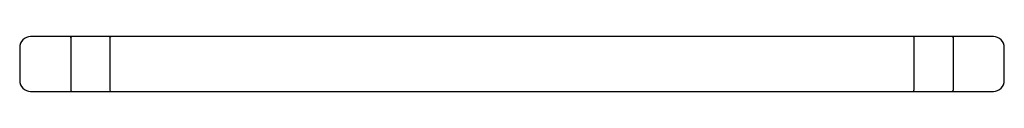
# Model space of a CAD drawing. Header units: millimetres. Extents: x 3995.195 to 3995.645, y 1915.704 to 1915.729.
import ezdxf

# ---------------------------------------------------------------- set-up
doc = ezdxf.new("R2010")
doc.units = ezdxf.units.MM
doc.layers.add('SANINDUSA', color=3, linetype='Continuous')

msp = doc.modelspace()

# ---------------------------------------------------------------- linework, layer by layer
at = {"layer": 'SANINDUSA'}
for p, q in [((3995.64035, 1915.72932), (3995.20035, 1915.72932)), ((3995.21869, 1915.72882), (3995.21869, 1915.70482)), ((3995.23662, 1915.72882), (3995.23662, 1915.70482)), ((3995.60407, 1915.72882), (3995.60407, 1915.70482)), ((3995.622, 1915.72882), (3995.622, 1915.70482)), ((3995.19535, 1915.72432), (3995.19535, 1915.70932)), ((3995.64535, 1915.70932), (3995.64535, 1915.72432)), ((3995.20035, 1915.70432), (3995.64035, 1915.70432))]:
    msp.add_line(p, q, dxfattribs=at)
for centre, start, end in [((3995.20035, 1915.72432), 90, 180), ((3995.64035, 1915.72432), 0, 90), ((3995.20035, 1915.70932), 180, 270), ((3995.64035, 1915.70932), 270, 0)]:
    msp.add_arc(centre, 0.005, start, end, dxfattribs=at)
for points, knots in [([(3995.21869, 1915.72882), (3995.21869, 1915.72895), (3995.21878, 1915.7292), (3995.21903, 1915.72932), (3995.21915, 1915.72932)], [0, 0, 0, 0, 0.52123, 1, 1, 1, 1]), ([(3995.23662, 1915.72882), (3995.23662, 1915.72895), (3995.23671, 1915.7292), (3995.23696, 1915.72932), (3995.23708, 1915.72932)], [0, 0, 0, 0, 0.52123, 1, 1, 1, 1]), ([(3995.60362, 1915.72932), (3995.60374, 1915.72932), (3995.60398, 1915.7292), (3995.60407, 1915.72895), (3995.60407, 1915.72882)], [0, 0, 0, 0, 0.486701, 1, 1, 1, 1]), ([(3995.62155, 1915.72932), (3995.62167, 1915.72932), (3995.62191, 1915.7292), (3995.622, 1915.72895), (3995.622, 1915.72882)], [0, 0, 0, 0, 0.486701, 1, 1, 1, 1]), ([(3995.21869, 1915.70482), (3995.21869, 1915.70469), (3995.21878, 1915.70444), (3995.21903, 1915.70432), (3995.21915, 1915.70432)], [0, 0, 0, 0, 0.52123, 1, 1, 1, 1]), ([(3995.23662, 1915.70482), (3995.23662, 1915.70469), (3995.23671, 1915.70444), (3995.23696, 1915.70432), (3995.23708, 1915.70432)], [0, 0, 0, 0, 0.52123, 1, 1, 1, 1]), ([(3995.60362, 1915.70432), (3995.60374, 1915.70432), (3995.60398, 1915.70444), (3995.60407, 1915.7047), (3995.60407, 1915.70482)], [0, 0, 0, 0, 0.486701, 1, 1, 1, 1]), ([(3995.62155, 1915.70432), (3995.62167, 1915.70432), (3995.62191, 1915.70444), (3995.622, 1915.7047), (3995.622, 1915.70482)], [0, 0, 0, 0, 0.486701, 1, 1, 1, 1])]:
    msp.add_open_spline(points, degree=3, knots=knots, dxfattribs=at)

doc.saveas('drawing.dxf')
